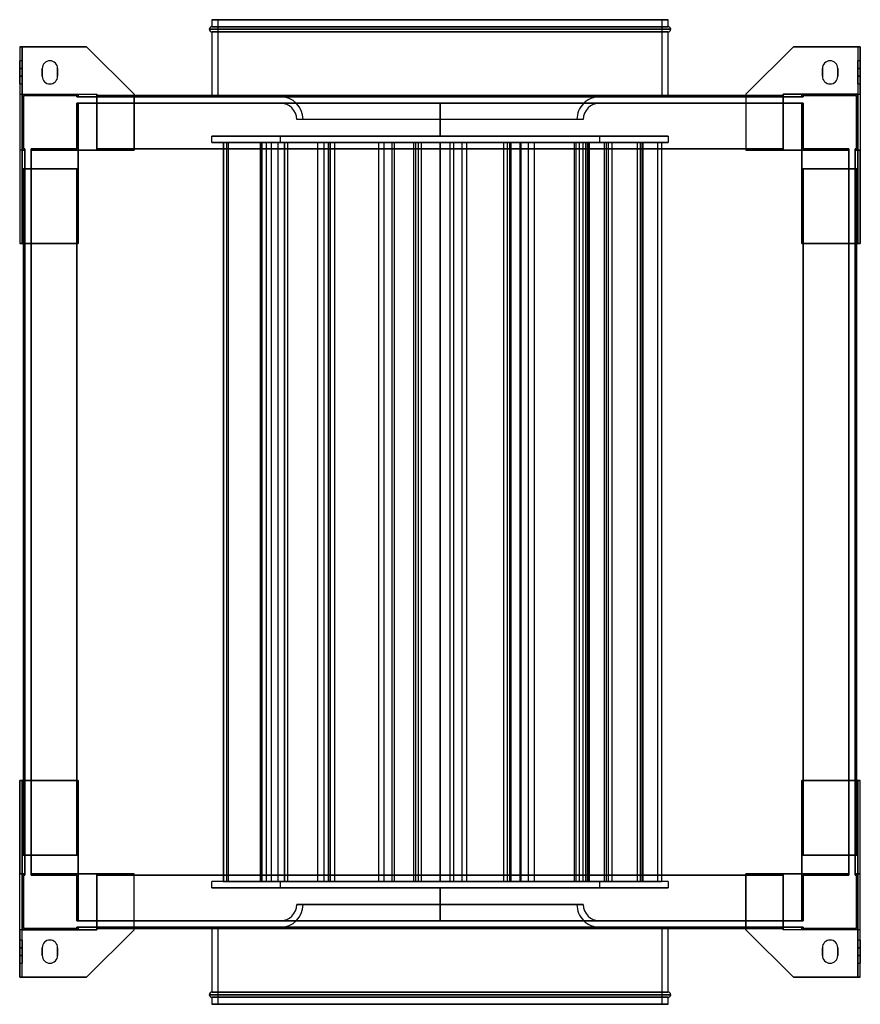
# Model space of a CAD drawing. Header units: millimetres. Extents: x -327 to 327, y -383 to 383.
import ezdxf

# ---------------------------------------------------------------- set-up
doc = ezdxf.new("R2010")
doc.units = ezdxf.units.MM
doc.layers.add('MAIN-1', color=7, linetype='Continuous')

msp = doc.modelspace()

# ---------------------------------------------------------------- linework, layer by layer
at = {"layer": 'MAIN-1'}
for p, q in [((177.5, 383), (-177.5, 383)), ((-177.5, 383), (177.5, 383)), ((-172.5, 383), (172.5, 383)), ((172.5, 383), (-172.5, 383)), ((-179.5, 375.5), (179.5, 375.5)), ((179.5, 375.5), (-179.5, 375.5)), ((-177.5, 383), (-177.5, 377.5)), ((177.5, 377.5), (-177.5, 377.5)), ((-177.5, 377.5), (177.5, 377.5)), ((-172.5, 323), (-172.5, 383)), ((172.5, 383), (172.5, 323)), ((177.5, 377.5), (177.5, 383)), ((177.5, 373.5), (-177.5, 373.5)), ((-177.5, 373.5), (177.5, 373.5)), ((-177.5, 373.5), (-177.5, 324)), ((177.5, 324), (177.5, 373.5)), ((-327, 362), (-275, 362)), ((-327, 362), (-327, 209)), ((-325, 362), (-327, 362)), ((-327, 362), (-327, 325)), ((-327, 362), (-327, 362)), ((-325, 362), (-325, 325)), ((-275, 362), (-325, 362)), ((-325, 325), (-325, 362)), ((-325, 362), (-325, 362)), ((-275, 362), (-238, 325)), ((-275, 362), (-275, 362)), ((-238, 325), (-275, 362)), ((238, 325), (275, 362)), ((275, 362), (238, 325)), ((325, 362), (275, 362)), ((275, 362), (275, 362)), ((275, 362), (327, 362)), ((325, 362), (325, 325)), ((325, 362), (325, 362)), ((325, 362), (325, 325)), ((327, 362), (325, 362)), ((327, 325), (327, 362)), ((327, 362), (327, 362)), ((327, 362), (327, 209)), ((-327, 351), (-327, 345)), ((-325, 351), (-327, 351)), ((-327, 345), (-327, 351)), ((-325, 345), (-327, 345)), ((-327, 345), (-325, 345)), ((-327, 339), (-327, 345)), ((-327, 345), (-327, 339)), ((-325, 345), (-325, 351)), ((-325, 351), (-325, 345)), ((-325, 339), (-325, 345)), ((-325, 345), (-325, 339)), ((-309.5, 345), (-309.5, 345)), ((-309.5, 345), (-309.5, 339)), ((-309.5, 339), (-309.5, 345)), ((-303.5, 351), (-303.5, 351)), ((-297.5, 339), (-297.5, 345)), ((-297.5, 345), (-297.5, 345)), ((-297.5, 345), (-297.5, 339)), ((297.5, 345), (297.5, 345)), ((297.5, 345), (297.5, 339)), ((297.5, 339), (297.5, 345)), ((303.5, 351), (303.5, 351)), ((309.5, 339), (309.5, 345)), ((309.5, 345), (309.5, 345)), ((309.5, 345), (309.5, 339)), ((325, 351), (325, 345)), ((327, 351), (325, 351)), ((325, 345), (325, 351)), ((327, 345), (325, 345)), ((325, 339), (325, 345)), ((325, 345), (325, 339)), ((325, 345), (327, 345)), ((327, 345), (327, 351)), ((327, 351), (327, 345)), ((327, 345), (327, 339)), ((327, 339), (327, 345)), ((-327, 339), (-327, 333)), ((-327, 339), (-325, 339)), ((-327, 333), (-327, 339)), ((-325, 339), (-327, 339)), ((-325, 333), (-325, 339)), ((-325, 339), (-325, 333)), ((-309.5, 339), (-309.5, 339)), ((-297.5, 339), (-297.5, 339)), ((297.5, 339), (297.5, 339)), ((309.5, 339), (309.5, 339)), ((325, 339), (325, 333)), ((325, 339), (327, 339)), ((325, 333), (325, 339)), ((327, 339), (325, 339)), ((327, 333), (327, 339)), ((327, 339), (327, 333)), ((-327, 333), (-325, 333)), ((-303.5, 333), (-303.5, 333)), ((303.5, 333), (303.5, 333)), ((325, 333), (327, 333)), ((-327, 325), (-325, 325)), ((-327, 325), (-327, 281.5)), ((-325, 325), (-267, 325)), ((-325, 325), (-325, 325)), ((-325, 281.5), (-325, 325)), ((-325, 325), (-325, 281.5)), ((-325, 325), (-281.5, 325)), ((-325, 281.5), (-325, 325)), ((-325, 325), (-325, 325)), ((-325, 325), (-325, 267)), ((-325, 325), (-267, 325)), ((-325, 325), (-281.5, 325)), ((-324, 282.5), (-324, 324)), ((-324, 324), (-282.5, 324)), ((-324, 324), (-324, 282.5)), ((-324, 324), (-324, 324)), ((-282.5, 324), (-324, 324)), ((-282.5, 324), (-282.5, 323)), ((-282.5, 323), (-282.5, 324)), ((-282.5, 324), (-282.5, 324)), ((-282.5, 323), (-281.5, 323)), ((-282.5, 323), (-282.5, 323)), ((-281.5, 323), (-282.5, 323)), ((-281.5, 325), (-281.5, 323)), ((-281.5, 323), (-281.5, 325)), ((-281.5, 325), (-281.5, 325)), ((-281.5, 325), (-267, 325)), ((-281.5, 325), (-281.5, 323)), ((-281.5, 325), (-267, 325)), ((-281.5, 323), (-281.5, 325)), ((-281.5, 325), (-281.5, 325)), ((-281.5, 323), (-267, 323)), ((-281.5, 323), (-281.5, 323)), ((-281.5, 323), (-281.5, 323)), ((-267, 323), (-281.5, 323)), ((-267, 325), (-267, 281.5)), ((-267, 325), (-267, 323)), ((-267, 281.5), (-267, 325)), ((-267, 325), (-267, 325)), ((-267, 325), (-267, 325)), ((-267, 323), (-267, 325)), ((-267, 324), (-267, 323)), ((-267, 324), (-267, 324)), ((-267, 282.5), (-267, 324)), ((-267, 324), (267, 324)), ((-267, 324), (-267, 282.5)), ((-267, 324), (-267, 324)), ((-267, 323), (-267, 324)), ((-267, 324), (267, 324)), ((267, 324), (-267, 324)), ((-238, 324), (-267, 324)), ((-267, 323), (267, 323)), ((-267, 323), (-267, 323)), ((-267, 323), (-267, 323)), ((267, 323), (-267, 323)), ((-238, 281.5), (-238, 325)), ((-238, 325), (-238, 325)), ((-238, 325), (-238, 281.5)), ((238, 324), (-238, 324)), ((-177.5, 324), (-177.5, 323)), ((-177.5, 323), (177.5, 323)), ((177.5, 323), (-177.5, 323)), ((-172.5, 323), (172.5, 323)), ((172.5, 323), (-172.5, 323)), ((0, 323.09), (-124.26, 323.09)), ((-124.26, 323.09), (0, 323.09)), ((-124.26, 323.09), (-124.26, 323)), ((-124.26, 323), (0, 323)), ((124.26, 323.09), (0, 323.09)), ((124.26, 323.09), (0, 323.09)), ((0, 323), (0, 323.09)), ((0, 323.09), (0, 323)), ((0, 323), (124.26, 323)), ((124.26, 323.09), (124.26, 323)), ((177.5, 323), (177.5, 324)), ((238, 325), (238, 281.5)), ((238, 325), (238, 325)), ((238, 325), (238, 281.5)), ((267, 324), (238, 324)), ((267, 325), (325, 325)), ((267, 281.5), (267, 325)), ((267, 325), (267, 325)), ((267, 325), (267, 323)), ((281.5, 325), (267, 325)), ((267, 323), (267, 325)), ((267, 325), (267, 325)), ((267, 325), (267, 281.5)), ((281.5, 325), (267, 325)), ((325, 325), (267, 325)), ((267, 323), (267, 324)), ((267, 324), (267, 324)), ((267, 324), (267, 282.5)), ((267, 324), (267, 323)), ((267, 282.5), (267, 324)), ((267, 324), (267, 324)), ((267, 323), (267, 323)), ((267, 323), (281.5, 323)), ((267, 323), (267, 323)), ((281.5, 323), (267, 323)), ((325, 325), (281.5, 325)), ((281.5, 325), (281.5, 325)), ((281.5, 325), (281.5, 323)), ((281.5, 323), (281.5, 325)), ((281.5, 325), (281.5, 325)), ((325, 325), (281.5, 325)), ((281.5, 325), (281.5, 323)), ((281.5, 323), (281.5, 325)), ((282.5, 323), (281.5, 323)), ((281.5, 323), (282.5, 323)), ((281.5, 323), (281.5, 323)), ((281.5, 323), (281.5, 323)), ((282.5, 323), (282.5, 324)), ((282.5, 324), (324, 324)), ((282.5, 324), (282.5, 323)), ((282.5, 324), (282.5, 324)), ((324, 324), (282.5, 324)), ((282.5, 323), (282.5, 323)), ((324, 324), (324, 282.5)), ((324, 324), (324, 324)), ((324, 282.5), (324, 324)), ((325, 325), (325, 281.5)), ((325, 325), (325, 325)), ((325, 281.5), (325, 325)), ((325, 325), (327, 325)), ((325, 325), (325, 281.5)), ((325, 267), (325, 325)), ((325, 325), (325, 325)), ((327, 325), (327, 281.5)), ((-282.5, 318), (-281.5, 318)), ((-282.5, 318), (-282.5, 318)), ((-281.5, 318), (-282.5, 318)), ((-282.5, 318), (-282.5, 282.5)), ((-282.5, 282.5), (-282.5, 318)), ((-281.5, 318), (-267, 318)), ((-281.5, 318), (-281.5, 318)), ((-281.5, 318), (-281.5, 318)), ((-267, 318), (-281.5, 318)), ((-281.5, 318), (-281.5, 281.5)), ((-281.5, 281.5), (-281.5, 318)), ((-281.5, 281.5), (-281.5, 318)), ((-281.5, 318), (-281.5, 281.5)), ((-267, 318), (267, 318)), ((-267, 318), (-267, 318)), ((-267, 318), (-267, 318)), ((267, 318), (-267, 318)), ((-267, 318), (-267, 281.5)), ((-267, 281.5), (-267, 318)), ((-267, 318), (-267, 282.5)), ((-267, 282.5), (-267, 318)), ((172.5, 318), (-172.5, 318)), ((172.5, 318), (-172.5, 318)), ((-172.5, 318), (172.5, 318)), ((124.24, 318.09), (-124.24, 318.09)), ((-124.24, 318), (-124.24, 318.09)), ((-124.24, 318.09), (124.24, 318.09)), ((124.24, 318), (-124.24, 318)), ((-124.24, 318), (124.24, 318)), ((0, 318), (0, 318)), ((0, 292.5), (0, 318)), ((0, 318), (0, 292.5)), ((0, 318), (0, 318)), ((124.24, 318.09), (124.24, 318)), ((267, 318), (281.5, 318)), ((267, 318), (267, 318)), ((267, 318), (267, 318)), ((281.5, 318), (267, 318)), ((267, 318), (267, 282.5)), ((267, 282.5), (267, 318)), ((267, 281.5), (267, 318)), ((267, 318), (267, 281.5)), ((282.5, 318), (281.5, 318)), ((281.5, 318), (282.5, 318)), ((281.5, 318), (281.5, 318)), ((281.5, 318), (281.5, 318)), ((281.5, 318), (281.5, 281.5)), ((281.5, 281.5), (281.5, 318)), ((281.5, 281.5), (281.5, 318)), ((281.5, 318), (281.5, 281.5)), ((282.5, 318), (282.5, 318)), ((282.5, 282.5), (282.5, 318)), ((282.5, 318), (282.5, 282.5)), ((111.51, 305.34), (-111.51, 305.34)), ((111.51, 305.34), (-111.51, 305.34)), ((106.51, 305.34), (-106.51, 305.34)), ((106.51, 305.34), (-106.51, 305.34)), ((-177.5, 292.5), (177.5, 292.5)), ((-177.5, 287.5), (-177.5, 292.5)), ((177.5, 292.5), (-177.5, 292.5)), ((124.25, 292.5), (-124.25, 292.5)), ((-124.25, 292.5), (-124.25, 287.5)), ((-124.25, 292.5), (124.25, 292.5)), ((0, 292.5), (0, 292.5)), ((0, 292.5), (0, 292.5)), ((124.25, 287.5), (124.25, 292.5)), ((177.5, 292.5), (177.5, 287.5)), ((177.5, 287.5), (-177.5, 287.5)), ((-177.5, 287.5), (177.5, 287.5)), ((-168.75, 287.5), (-168.75, -287.5)), ((-135.24, 287.5), (-168.75, 287.5)), ((-168.75, 287.5), (-164.86, 287.5)), ((-168.35, 287.5), (-168.35, -287.5)), ((-120.9, 287.5), (-168.35, 287.5)), ((-168.35, 287.5), (-166.08, 287.5)), ((-166.08, 287.5), (-166.08, -287.5)), ((-166.08, 287.5), (-118.63, 287.5)), ((-164.86, 287.5), (-164.86, -287.5)), ((-164.86, 287.5), (-131.35, 287.5)), ((-139.97, 287.5), (-139.97, -287.5)), ((-126.19, 287.5), (-139.97, 287.5)), ((-139.97, 287.5), (-135.14, 287.5)), ((-138.84, 287.5), (-138.84, -287.5)), ((-85.66, 287.5), (-138.84, 287.5)), ((-138.84, 287.5), (-138.58, 287.5)), ((-138.58, 287.5), (-138.58, -287.5)), ((-138.58, 287.5), (-85.4, 287.5)), ((-135.24, 287.5), (-135.24, -287.5)), ((-131.35, 287.5), (-135.24, 287.5)), ((-135.14, 287.5), (-135.14, -287.5)), ((-135.14, 287.5), (-121.36, 287.5)), ((-131.35, 287.5), (-131.35, -287.5)), ((-126.19, 287.5), (-126.19, -287.5)), ((-121.36, 287.5), (-126.19, 287.5)), ((-124.25, 287.5), (124.25, 287.5)), ((124.25, 287.5), (-124.25, 287.5)), ((-121.36, 287.5), (-121.36, -287.5)), ((-120.9, 287.5), (-120.9, -287.5)), ((-118.63, 287.5), (-120.9, 287.5)), ((-118.63, 287.5), (-118.63, -287.5)), ((-95.32, 287.5), (-95.32, -287.5)), ((-90.38, 287.5), (-95.32, 287.5)), ((-95.32, 287.5), (-86.99, 287.5)), ((-90.38, 287.5), (-90.38, -287.5)), ((-82.05, 287.5), (-90.38, 287.5)), ((-87.12, 287.5), (-87.12, -287.5)), ((-87.12, 287.5), (-37.41, 287.5)), ((-85.33, 287.5), (-87.12, 287.5)), ((-86.99, 287.5), (-86.99, -287.5)), ((-86.99, 287.5), (-82.05, 287.5)), ((-85.66, 287.5), (-85.66, -287.5)), ((-85.4, 287.5), (-85.66, 287.5)), ((-85.4, 287.5), (-85.4, -287.5)), ((-85.33, 287.5), (-85.33, -287.5)), ((-35.61, 287.5), (-85.33, 287.5)), ((-82.05, 287.5), (-82.05, -287.5)), ((-47.97, 287.5), (-47.97, -287.5)), ((-43.77, 287.5), (-47.97, 287.5)), ((-47.97, 287.5), (-18.96, 287.5)), ((-43.77, 287.5), (-43.77, -287.5)), ((-14.77, 287.5), (-43.77, 287.5)), ((-37.41, 287.5), (-37.41, -287.5)), ((-37.41, 287.5), (-35.61, 287.5)), ((-35.61, 287.5), (-35.61, -287.5)), ((-20.59, 287.5), (-20.59, -287.5)), ((-20.59, 287.5), (17.06, 287.5)), ((-17.06, 287.5), (-20.59, 287.5)), ((-18.96, 287.5), (-18.96, -287.5)), ((-18.96, 287.5), (-14.77, 287.5)), ((-17.06, 287.5), (-17.06, -287.5)), ((20.59, 287.5), (-17.06, 287.5)), ((-14.77, 287.5), (-14.77, -287.5)), ((0, 287.5), (0, 287.5)), ((0, -287.5), (0, 287.5)), ((0, 287.5), (0, -287.5)), ((0, 287.5), (0, 287.5)), ((7.68, 287.5), (7.68, -287.5)), ((10.4, 287.5), (7.68, 287.5)), ((7.68, 287.5), (52.34, 287.5)), ((10.4, 287.5), (10.4, -287.5)), ((55.06, 287.5), (10.4, 287.5)), ((17.06, 287.5), (17.06, -287.5)), ((17.06, 287.5), (20.59, 287.5)), ((20.59, 287.5), (20.59, -287.5)), ((49.49, 287.5), (49.49, -287.5)), ((49.49, 287.5), (68.57, 287.5)), ((54.16, 287.5), (49.49, 287.5)), ((52.34, 287.5), (52.34, -287.5)), ((52.34, 287.5), (55.06, 287.5)), ((54.16, 287.5), (54.16, -287.5)), ((73.24, 287.5), (54.16, 287.5)), ((55.06, 287.5), (55.06, -287.5)), ((61.99, 287.5), (61.99, -287.5)), ((62.78, 287.5), (61.99, 287.5)), ((61.99, 287.5), (114.59, 287.5)), ((62.78, 287.5), (62.78, -287.5)), ((115.37, 287.5), (62.78, 287.5)), ((68.57, 287.5), (68.57, -287.5)), ((68.57, 287.5), (73.24, 287.5)), ((73.24, 287.5), (73.24, -287.5)), ((104.3, 287.5), (104.3, -287.5)), ((155.73, 287.5), (104.3, 287.5)), ((104.3, 287.5), (105.59, 287.5)), ((105.59, 287.5), (105.59, -287.5)), ((105.59, 287.5), (157.03, 287.5)), ((108.23, 287.5), (108.23, -287.5)), ((111.02, 287.5), (108.23, 287.5)), ((108.23, 287.5), (113.23, 287.5)), ((111.02, 287.5), (111.02, -287.5)), ((116.01, 287.5), (111.02, 287.5)), ((113.23, 287.5), (113.23, -287.5)), ((113.23, 287.5), (116.01, 287.5)), ((114.59, 287.5), (114.59, -287.5)), ((114.59, 287.5), (115.37, 287.5)), ((115.37, 287.5), (115.37, -287.5)), ((116.01, 287.5), (116.01, -287.5)), ((127.78, 287.5), (127.78, -287.5)), ((169.17, 287.5), (127.78, 287.5)), ((127.78, 287.5), (130.93, 287.5)), ((129.18, 287.5), (129.18, -287.5)), ((153.35, 287.5), (129.18, 287.5)), ((129.18, 287.5), (133.63, 287.5)), ((130.93, 287.5), (130.93, -287.5)), ((130.93, 287.5), (172.31, 287.5)), ((133.63, 287.5), (133.63, -287.5)), ((133.63, 287.5), (157.81, 287.5)), ((153.35, 287.5), (153.35, -287.5)), ((157.81, 287.5), (153.35, 287.5)), ((155.73, 287.5), (155.73, -287.5)), ((157.03, 287.5), (155.73, 287.5)), ((157.03, 287.5), (157.03, -287.5)), ((157.81, 287.5), (157.81, -287.5)), ((169.17, 287.5), (169.17, -287.5)), ((172.31, 287.5), (169.17, 287.5)), ((172.31, 287.5), (172.31, -287.5)), ((-327, 281.5), (-327, 281.5)), ((-327, 281.5), (-327, 209)), ((-325, 281.5), (-327, 281.5)), ((-323, 281.5), (-327, 281.5)), ((-325, 281.5), (-325, 281.5)), ((-325, 281.5), (-323, 281.5)), ((-323, 281.5), (-325, 281.5)), ((-325, 267), (-325, 281.5)), ((-325, 281.5), (-325, 281.5)), ((-325, 281.5), (-323, 281.5)), ((-323, 282.5), (-324, 282.5)), ((-324, 282.5), (-324, 282.5)), ((-324, 282.5), (-323, 282.5)), ((-323, 282.5), (-323, 281.5)), ((-323, 282.5), (-323, 282.5)), ((-323, 281.5), (-323, 282.5)), ((-323, 267), (-323, 281.5)), ((-323, 281.5), (-323, 281.5)), ((-323, 281.5), (-323, 281.5)), ((-323, 281.5), (-323, 267)), ((-282.5, 282.5), (-318, 282.5)), ((-318, 281.5), (-318, 282.5)), ((-318, 282.5), (-318, 281.5)), ((-318, 282.5), (-282.5, 282.5)), ((-318, 282.5), (-318, 282.5)), ((-318, 281.5), (-281.5, 281.5)), ((-318, 281.5), (-281.5, 281.5)), ((-318, 267), (-318, 281.5)), ((-318, 281.5), (-318, 281.5)), ((-318, 281.5), (-318, 281.5)), ((-318, 281.5), (-318, 267)), ((-281.5, 281.5), (-318, 281.5)), ((-281.5, 281.5), (-318, 281.5)), ((-282.5, 282.5), (-282.5, 282.5)), ((-281.5, 209), (-281.5, 281.5)), ((-281.5, 281.5), (-238, 281.5)), ((-281.5, 281.5), (-267, 281.5)), ((-281.5, 281.5), (-281.5, 281.5)), ((-281.5, 267), (-281.5, 281.5)), ((-281.5, 281.5), (-281.5, 281.5)), ((-281.5, 281.5), (-281.5, 281.5)), ((-281.5, 281.5), (-267, 281.5)), ((-281.5, 281.5), (-267, 281.5)), ((-281.5, 281.5), (-281.5, 267)), ((-267, 281.5), (-281.5, 281.5)), ((-281.5, 281.5), (-281.5, 281.5)), ((-281.5, 267), (-281.5, 281.5)), ((-281.5, 281.5), (-281.5, 267)), ((-267, 281.5), (-281.5, 281.5)), ((-281.5, 281.5), (-267, 281.5)), ((-281.5, 267), (-281.5, 281.5)), ((-281.5, 281.5), (-281.5, 281.5)), ((-281.5, 281.5), (-281.5, 267)), ((-281.5, 281.5), (-281.5, 281.5)), ((-281.5, 281.5), (-267, 281.5)), ((-281.5, 267), (-281.5, 281.5)), ((-267, 281.5), (-267, 282.5)), ((-267, 282.5), (-267, 282.5)), ((-267, 282.5), (-267, 282.5)), ((-267, 282.5), (-267, 281.5)), ((-267, 282.5), (-267, 282.5)), ((-267, 282.5), (-267, 281.5)), ((267, 282.5), (-267, 282.5)), ((267, 282.5), (-267, 282.5)), ((-267, 282.5), (267, 282.5)), ((-267, 281.5), (-267, 282.5)), ((267, 282.5), (-267, 282.5)), ((-267, 282.5), (-267, 282.5)), ((-267, 282.5), (-238, 282.5)), ((267, 282.5), (-267, 282.5)), ((-267, 282.5), (267, 282.5)), ((-267, 282.5), (267, 282.5)), ((-238, 281.5), (-267, 281.5)), ((-267, 281.5), (-267, 281.5)), ((-267, 281.5), (-267, 281.5)), ((-267, 281.5), (-267, 281.5)), ((-267, 281.5), (-267, 281.5)), ((-238, 282.5), (238, 282.5)), ((-238, 281.5), (-238, 281.5)), ((238, 282.5), (267, 282.5)), ((267, 281.5), (238, 281.5)), ((238, 281.5), (238, 281.5)), ((238, 281.5), (281.5, 281.5)), ((267, 282.5), (267, 282.5)), ((267, 282.5), (267, 281.5)), ((267, 282.5), (267, 282.5)), ((267, 282.5), (267, 281.5)), ((267, 281.5), (267, 282.5)), ((267, 282.5), (267, 282.5)), ((267, 281.5), (267, 282.5)), ((267, 282.5), (267, 282.5)), ((267, 281.5), (281.5, 281.5)), ((267, 281.5), (267, 281.5)), ((267, 281.5), (267, 281.5)), ((267, 281.5), (267, 281.5)), ((267, 281.5), (267, 281.5)), ((281.5, 281.5), (267, 281.5)), ((281.5, 281.5), (267, 281.5)), ((281.5, 281.5), (267, 281.5)), ((281.5, 281.5), (267, 281.5)), ((267, 281.5), (281.5, 281.5)), ((281.5, 281.5), (267, 281.5)), ((281.5, 281.5), (281.5, 209)), ((281.5, 281.5), (281.5, 267)), ((281.5, 281.5), (281.5, 281.5)), ((281.5, 281.5), (281.5, 281.5)), ((281.5, 281.5), (281.5, 281.5)), ((318, 281.5), (281.5, 281.5)), ((318, 281.5), (281.5, 281.5)), ((281.5, 267), (281.5, 281.5)), ((281.5, 281.5), (281.5, 281.5)), ((281.5, 281.5), (281.5, 267)), ((281.5, 267), (281.5, 281.5)), ((281.5, 281.5), (281.5, 267)), ((281.5, 281.5), (281.5, 281.5)), ((281.5, 267), (281.5, 281.5)), ((281.5, 281.5), (281.5, 281.5)), ((281.5, 281.5), (281.5, 267)), ((281.5, 281.5), (318, 281.5)), ((281.5, 281.5), (318, 281.5)), ((318, 282.5), (282.5, 282.5)), ((282.5, 282.5), (318, 282.5)), ((282.5, 282.5), (282.5, 282.5)), ((318, 282.5), (318, 281.5)), ((318, 281.5), (318, 282.5)), ((318, 282.5), (318, 282.5)), ((318, 281.5), (318, 281.5)), ((318, 281.5), (318, 267)), ((318, 267), (318, 281.5)), ((318, 281.5), (318, 281.5)), ((324, 282.5), (323, 282.5)), ((323, 281.5), (323, 282.5)), ((323, 282.5), (324, 282.5)), ((323, 282.5), (323, 282.5)), ((323, 282.5), (323, 281.5)), ((323, 281.5), (323, 267)), ((323, 281.5), (327, 281.5)), ((325, 281.5), (323, 281.5)), ((323, 281.5), (323, 281.5)), ((323, 267), (323, 281.5)), ((323, 281.5), (323, 281.5)), ((323, 281.5), (325, 281.5)), ((325, 281.5), (323, 281.5)), ((324, 282.5), (324, 282.5)), ((325, 281.5), (325, 281.5)), ((327, 281.5), (325, 281.5)), ((325, 281.5), (325, 281.5)), ((325, 281.5), (325, 267)), ((327, 209), (327, 281.5)), ((327, 281.5), (327, 281.5)), ((-325, 267), (-325, 209)), ((-281.5, 267), (-325, 267)), ((-325, 209), (-325, 267)), ((-325, 267), (-325, 267)), ((-325, 267), (-323, 267)), ((-325, 267), (-323, 267)), ((-325, 267), (-325, 267)), ((-325, 267), (-281.5, 267)), ((-323, 267), (-324, 267)), ((-324, 267), (-324, 267)), ((-324, 267), (-282.5, 267)), ((-324, 267), (-324, -267)), ((-282.5, 267), (-324, 267)), ((-324, -267), (-324, 267)), ((-324, 267), (-324, 267)), ((-324, 267), (-323, 267)), ((-324, 267), (-324, -267)), ((-324, 209), (-324, 267)), ((-323, 267), (-323, 267)), ((-323, 267), (-323, -267)), ((-323, 267), (-323, 267)), ((-323, -267), (-323, 267)), ((-282.5, 267), (-318, 267)), ((-318, 267), (-318, 267)), ((-318, 267), (-281.5, 267)), ((-318, 267), (-281.5, 267)), ((-318, 267), (-318, 267)), ((-318, 267), (-282.5, 267)), ((-318, -267), (-318, 267)), ((-318, 267), (-318, -267)), ((-282.5, 267), (-282.5, 267)), ((-282.5, 267), (-281.5, 267)), ((-282.5, -267), (-282.5, 267)), ((-282.5, 267), (-282.5, -267)), ((-281.5, 267), (-282.5, 267)), ((-282.5, 267), (-282.5, 267)), ((-282.5, -267), (-282.5, 267)), ((-282.5, 267), (-282.5, -267)), ((-281.5, 267), (-282.5, 267)), ((-282.5, 267), (-281.5, 267)), ((-282.5, -267), (-282.5, 267)), ((-282.5, 267), (-282.5, 267)), ((-282.5, 267), (-282.5, -267)), ((-282.5, 267), (-282.5, 267)), ((-282.5, -267), (-282.5, 267)), ((-282.5, 267), (-282.5, 209)), ((-281.5, 267), (-281.5, 209)), ((-281.5, 267), (-281.5, 267)), ((-281.5, 267), (-281.5, 267)), ((-281.5, 267), (-281.5, 267)), ((-281.5, 267), (-281.5, 267)), ((281.5, 209), (281.5, 267)), ((325, 267), (281.5, 267)), ((281.5, 267), (281.5, 267)), ((281.5, 267), (282.5, 267)), ((282.5, 267), (281.5, 267)), ((281.5, 267), (281.5, 267)), ((318, 267), (281.5, 267)), ((282.5, 267), (281.5, 267)), ((281.5, 267), (282.5, 267)), ((281.5, 267), (281.5, 267)), ((318, 267), (281.5, 267)), ((281.5, 267), (281.5, 267)), ((325, 267), (281.5, 267)), ((282.5, 267), (282.5, -267)), ((282.5, -267), (282.5, 267)), ((282.5, 267), (282.5, 267)), ((318, 267), (282.5, 267)), ((282.5, 267), (282.5, 267)), ((282.5, 267), (324, 267)), ((282.5, 267), (282.5, -267)), ((282.5, 209), (282.5, 267)), ((282.5, -267), (282.5, 267)), ((282.5, 267), (282.5, -267)), ((282.5, 267), (282.5, 267)), ((282.5, -267), (282.5, 267)), ((282.5, 267), (282.5, 267)), ((282.5, 267), (282.5, -267)), ((282.5, 267), (318, 267)), ((324, 267), (282.5, 267)), ((318, 267), (318, 267)), ((318, 267), (318, 267)), ((318, 267), (318, -267)), ((318, -267), (318, 267)), ((325, 267), (323, 267)), ((324, 267), (323, 267)), ((323, 267), (323, 267)), ((325, 267), (323, 267)), ((323, 267), (323, 267)), ((323, 267), (324, 267)), ((323, -267), (323, 267)), ((323, 267), (323, -267)), ((324, 267), (324, 267)), ((324, 267), (324, 267)), ((324, -267), (324, 267)), ((324, 267), (324, -267)), ((324, -267), (324, 267)), ((324, 267), (324, 209)), ((325, 267), (325, 209)), ((325, 267), (325, 209)), ((325, 267), (325, 267)), ((325, 267), (325, 267)), ((-281.5, 209), (-327, 209)), ((-327, 209), (-327, 209)), ((-327, 209), (-325, 209)), ((-325, 209), (-281.5, 209)), ((-325, 209), (-325, 209)), ((-324, -209), (-324, 209)), ((-282.5, 209), (-282.5, -209)), ((-281.5, 209), (-281.5, 209)), ((281.5, 209), (325, 209)), ((327, 209), (281.5, 209)), ((281.5, 209), (281.5, 209)), ((282.5, -209), (282.5, 209)), ((324, 209), (324, -209)), ((325, 209), (327, 209)), ((325, 209), (325, 209)), ((327, 209), (327, 209)), ((-327, -209), (-281.5, -209)), ((-325, -209), (-327, -209)), ((-327, -209), (-327, -209)), ((-327, -362), (-327, -209)), ((-327, -209), (-327, -281.5)), ((-325, -267), (-325, -209)), ((-281.5, -209), (-325, -209)), ((-325, -267), (-325, -209)), ((-325, -209), (-325, -209)), ((-324, -267), (-324, -209)), ((-282.5, -209), (-282.5, -267)), ((-281.5, -209), (-281.5, -267)), ((-281.5, -209), (-281.5, -209)), ((-281.5, -281.5), (-281.5, -209)), ((281.5, -209), (327, -209)), ((281.5, -209), (281.5, -281.5)), ((281.5, -267), (281.5, -209)), ((325, -209), (281.5, -209)), ((281.5, -209), (281.5, -209)), ((282.5, -267), (282.5, -209)), ((324, -209), (324, -267)), ((325, -267), (325, -209)), ((327, -209), (325, -209)), ((325, -209), (325, -209)), ((325, -209), (325, -267)), ((327, -362), (327, -209)), ((327, -281.5), (327, -209)), ((327, -209), (327, -209)), ((-325, -267), (-281.5, -267)), ((-325, -267), (-325, -267)), ((-325, -267), (-323, -267)), ((-325, -281.5), (-325, -267)), ((-325, -267), (-281.5, -267)), ((-325, -267), (-325, -267)), ((-325, -267), (-325, -325)), ((-325, -267), (-323, -267)), ((-324, -267), (-282.5, -267)), ((-324, -267), (-324, -267)), ((-323, -267), (-324, -267)), ((-324, -267), (-324, -267)), ((-282.5, -267), (-324, -267)), ((-324, -267), (-323, -267)), ((-323, -281.5), (-323, -267)), ((-323, -267), (-323, -267)), ((-323, -267), (-323, -267)), ((-323, -267), (-323, -281.5)), ((-318, -267), (-281.5, -267)), ((-318, -267), (-318, -267)), ((-318, -267), (-282.5, -267)), ((-282.5, -267), (-318, -267)), ((-318, -267), (-318, -267)), ((-318, -267), (-281.5, -267)), ((-318, -281.5), (-318, -267)), ((-318, -267), (-318, -281.5)), ((-281.5, -267), (-282.5, -267)), ((-282.5, -267), (-281.5, -267)), ((-282.5, -267), (-282.5, -267)), ((-282.5, -267), (-281.5, -267)), ((-281.5, -267), (-282.5, -267)), ((-282.5, -267), (-282.5, -267)), ((-282.5, -267), (-282.5, -267)), ((-282.5, -267), (-282.5, -267)), ((-281.5, -281.5), (-281.5, -267)), ((-281.5, -267), (-281.5, -267)), ((-281.5, -267), (-281.5, -281.5)), ((-281.5, -267), (-281.5, -267)), ((-281.5, -281.5), (-281.5, -267)), ((-281.5, -267), (-281.5, -281.5)), ((-281.5, -281.5), (-281.5, -267)), ((-281.5, -267), (-281.5, -267)), ((-281.5, -267), (-281.5, -281.5)), ((-281.5, -267), (-281.5, -267)), ((-281.5, -281.5), (-281.5, -267)), ((281.5, -267), (325, -267)), ((281.5, -267), (281.5, -281.5)), ((281.5, -267), (281.5, -267)), ((282.5, -267), (281.5, -267)), ((281.5, -281.5), (281.5, -267)), ((281.5, -267), (282.5, -267)), ((281.5, -267), (281.5, -267)), ((318, -267), (281.5, -267)), ((281.5, -267), (281.5, -281.5)), ((281.5, -267), (282.5, -267)), ((281.5, -281.5), (281.5, -267)), ((281.5, -267), (281.5, -281.5)), ((282.5, -267), (281.5, -267)), ((281.5, -267), (281.5, -267)), ((281.5, -281.5), (281.5, -267)), ((281.5, -267), (281.5, -267)), ((281.5, -267), (281.5, -281.5)), ((318, -267), (281.5, -267)), ((325, -267), (281.5, -267)), ((324, -267), (282.5, -267)), ((282.5, -267), (282.5, -267)), ((282.5, -267), (282.5, -267)), ((282.5, -267), (318, -267)), ((282.5, -267), (282.5, -267)), ((318, -267), (282.5, -267)), ((282.5, -267), (282.5, -267)), ((282.5, -267), (324, -267)), ((318, -267), (318, -267)), ((318, -267), (318, -267)), ((318, -267), (318, -281.5)), ((318, -281.5), (318, -267)), ((325, -267), (323, -267)), ((323, -267), (323, -267)), ((323, -267), (324, -267)), ((323, -267), (323, -281.5)), ((324, -267), (323, -267)), ((323, -267), (323, -267)), ((325, -267), (323, -267)), ((323, -281.5), (323, -267)), ((324, -267), (324, -267)), ((324, -267), (324, -267)), ((325, -267), (325, -267)), ((325, -267), (325, -267)), ((325, -267), (325, -281.5)), ((325, -325), (325, -267)), ((-327, -325), (-327, -281.5)), ((-327, -281.5), (-327, -281.5)), ((-327, -281.5), (-325, -281.5)), ((-323, -281.5), (-327, -281.5)), ((-325, -325), (-325, -281.5)), ((-325, -281.5), (-325, -325)), ((-325, -281.5), (-325, -281.5)), ((-325, -281.5), (-323, -281.5)), ((-325, -281.5), (-323, -281.5)), ((-325, -325), (-325, -281.5)), ((-323, -281.5), (-325, -281.5)), ((-325, -281.5), (-325, -281.5)), ((-323, -282.5), (-324, -282.5)), ((-324, -282.5), (-324, -324)), ((-324, -282.5), (-324, -282.5)), ((-324, -324), (-324, -282.5)), ((-324, -282.5), (-323, -282.5)), ((-323, -282.5), (-323, -281.5)), ((-323, -281.5), (-323, -282.5)), ((-323, -281.5), (-323, -281.5)), ((-323, -281.5), (-323, -281.5)), ((-323, -282.5), (-323, -282.5)), ((-318, -281.5), (-318, -282.5)), ((-318, -281.5), (-281.5, -281.5)), ((-318, -281.5), (-281.5, -281.5)), ((-318, -282.5), (-318, -281.5)), ((-318, -281.5), (-318, -281.5)), ((-318, -281.5), (-318, -281.5)), ((-281.5, -281.5), (-318, -281.5)), ((-281.5, -281.5), (-318, -281.5)), ((-282.5, -282.5), (-318, -282.5)), ((-318, -282.5), (-282.5, -282.5)), ((-318, -282.5), (-318, -282.5)), ((-282.5, -318), (-282.5, -282.5)), ((-282.5, -282.5), (-282.5, -318)), ((-282.5, -282.5), (-282.5, -282.5)), ((-238, -281.5), (-281.5, -281.5)), ((-281.5, -281.5), (-281.5, -281.5)), ((-267, -281.5), (-281.5, -281.5)), ((-281.5, -318), (-281.5, -281.5)), ((-281.5, -281.5), (-281.5, -318)), ((-281.5, -281.5), (-281.5, -318)), ((-281.5, -281.5), (-281.5, -281.5)), ((-281.5, -318), (-281.5, -281.5)), ((-281.5, -281.5), (-281.5, -281.5)), ((-281.5, -281.5), (-267, -281.5)), ((-281.5, -281.5), (-267, -281.5)), ((-281.5, -281.5), (-267, -281.5)), ((-281.5, -281.5), (-281.5, -281.5)), ((-281.5, -281.5), (-267, -281.5)), ((-267, -281.5), (-281.5, -281.5)), ((-281.5, -281.5), (-281.5, -281.5)), ((-281.5, -281.5), (-281.5, -281.5)), ((-281.5, -281.5), (-267, -281.5)), ((-267, -281.5), (-267, -325)), ((-267, -281.5), (-238, -281.5)), ((-267, -281.5), (-267, -281.5)), ((-267, -282.5), (-267, -281.5)), ((-267, -318), (-267, -281.5)), ((-267, -281.5), (-267, -318)), ((-267, -281.5), (-267, -281.5)), ((-267, -281.5), (-267, -282.5)), ((-267, -282.5), (-267, -281.5)), ((-267, -281.5), (-267, -281.5)), ((-267, -281.5), (-267, -282.5)), ((-267, -325), (-267, -281.5)), ((-267, -281.5), (-267, -281.5)), ((-267, -282.5), (-267, -324)), ((-267, -282.5), (-267, -282.5)), ((-267, -318), (-267, -282.5)), ((-267, -282.5), (-267, -282.5)), ((-267, -282.5), (-267, -318)), ((-267, -282.5), (-267, -282.5)), ((267, -282.5), (-267, -282.5)), ((267, -282.5), (-267, -282.5)), ((267, -282.5), (-267, -282.5)), ((-267, -282.5), (267, -282.5)), ((-267, -282.5), (267, -282.5)), ((267, -282.5), (-267, -282.5)), ((-267, -282.5), (-267, -282.5)), ((-267, -324), (-267, -282.5)), ((-267, -282.5), (267, -282.5)), ((-267, -282.5), (-238, -282.5)), ((-238, -325), (-238, -281.5)), ((-238, -325), (-238, -281.5)), ((-238, -281.5), (-238, -281.5)), ((-238, -282.5), (238, -282.5)), ((238, -281.5), (267, -281.5)), ((238, -281.5), (238, -325)), ((238, -325), (238, -281.5)), ((238, -281.5), (238, -281.5)), ((281.5, -281.5), (238, -281.5)), ((238, -282.5), (267, -282.5)), ((267, -325), (267, -281.5)), ((267, -281.5), (267, -318)), ((267, -282.5), (267, -281.5)), ((267, -281.5), (267, -281.5)), ((267, -281.5), (267, -281.5)), ((267, -281.5), (267, -282.5)), ((267, -318), (267, -281.5)), ((267, -281.5), (267, -281.5)), ((267, -281.5), (267, -282.5)), ((281.5, -281.5), (267, -281.5)), ((281.5, -281.5), (267, -281.5)), ((281.5, -281.5), (267, -281.5)), ((267, -281.5), (281.5, -281.5)), ((267, -281.5), (281.5, -281.5)), ((267, -282.5), (267, -281.5)), ((281.5, -281.5), (267, -281.5)), ((267, -281.5), (267, -281.5)), ((267, -281.5), (267, -325)), ((281.5, -281.5), (267, -281.5)), ((267, -318), (267, -282.5)), ((267, -282.5), (267, -318)), ((267, -282.5), (267, -282.5)), ((267, -282.5), (267, -282.5)), ((267, -282.5), (267, -324)), ((267, -282.5), (267, -282.5)), ((267, -282.5), (267, -282.5)), ((267, -324), (267, -282.5)), ((281.5, -281.5), (281.5, -281.5)), ((281.5, -318), (281.5, -281.5)), ((281.5, -281.5), (281.5, -318)), ((281.5, -281.5), (281.5, -318)), ((281.5, -281.5), (281.5, -281.5)), ((281.5, -318), (281.5, -281.5)), ((281.5, -281.5), (281.5, -281.5)), ((318, -281.5), (281.5, -281.5)), ((318, -281.5), (281.5, -281.5)), ((281.5, -281.5), (281.5, -281.5)), ((281.5, -281.5), (281.5, -281.5)), ((281.5, -281.5), (281.5, -281.5)), ((281.5, -281.5), (318, -281.5)), ((281.5, -281.5), (318, -281.5)), ((282.5, -282.5), (282.5, -318)), ((318, -282.5), (282.5, -282.5)), ((282.5, -318), (282.5, -282.5)), ((282.5, -282.5), (318, -282.5)), ((282.5, -282.5), (282.5, -282.5)), ((318, -282.5), (318, -281.5)), ((318, -281.5), (318, -282.5)), ((318, -281.5), (318, -281.5)), ((318, -281.5), (318, -281.5)), ((318, -282.5), (318, -282.5)), ((327, -281.5), (323, -281.5)), ((323, -281.5), (323, -281.5)), ((325, -281.5), (323, -281.5)), ((323, -281.5), (323, -282.5)), ((323, -282.5), (323, -281.5)), ((323, -281.5), (323, -281.5)), ((325, -281.5), (323, -281.5)), ((323, -281.5), (325, -281.5)), ((324, -282.5), (323, -282.5)), ((323, -282.5), (323, -282.5)), ((323, -282.5), (324, -282.5)), ((324, -324), (324, -282.5)), ((324, -282.5), (324, -282.5)), ((324, -282.5), (324, -324)), ((325, -281.5), (325, -325)), ((325, -281.5), (325, -281.5)), ((325, -325), (325, -281.5)), ((325, -281.5), (327, -281.5)), ((325, -281.5), (325, -325)), ((325, -281.5), (325, -281.5)), ((327, -325), (327, -281.5)), ((327, -281.5), (327, -281.5)), ((177.5, -287.5), (-177.5, -287.5)), ((-177.5, -292.5), (-177.5, -287.5)), ((177.5, -287.5), (-177.5, -287.5)), ((-168.75, -287.5), (-164.86, -287.5)), ((-135.24, -287.5), (-168.75, -287.5)), ((-168.35, -287.5), (-166.08, -287.5)), ((-120.9, -287.5), (-168.35, -287.5)), ((-166.08, -287.5), (-118.63, -287.5)), ((-164.86, -287.5), (-131.35, -287.5)), ((-139.97, -287.5), (-135.14, -287.5)), ((-126.19, -287.5), (-139.97, -287.5)), ((-138.84, -287.5), (-138.58, -287.5)), ((-85.66, -287.5), (-138.84, -287.5)), ((-138.58, -287.5), (-85.4, -287.5)), ((-131.35, -287.5), (-135.24, -287.5)), ((-135.14, -287.5), (-121.36, -287.5)), ((-121.36, -287.5), (-126.19, -287.5)), ((-124.25, -287.5), (-124.25, -292.5)), ((-124.25, -287.5), (124.25, -287.5)), ((-124.25, -287.5), (124.25, -287.5)), ((-118.63, -287.5), (-120.9, -287.5)), ((-95.32, -287.5), (-86.99, -287.5)), ((-90.38, -287.5), (-95.32, -287.5)), ((-82.05, -287.5), (-90.38, -287.5)), ((-85.33, -287.5), (-87.12, -287.5)), ((-87.12, -287.5), (-37.41, -287.5)), ((-86.99, -287.5), (-82.05, -287.5)), ((-85.4, -287.5), (-85.66, -287.5)), ((-35.61, -287.5), (-85.33, -287.5)), ((-47.97, -287.5), (-18.96, -287.5)), ((-43.77, -287.5), (-47.97, -287.5)), ((-14.77, -287.5), (-43.77, -287.5)), ((-37.41, -287.5), (-35.61, -287.5)), ((-17.06, -287.5), (-20.59, -287.5)), ((-20.59, -287.5), (17.06, -287.5)), ((-18.96, -287.5), (-14.77, -287.5)), ((20.59, -287.5), (-17.06, -287.5)), ((0, -287.5), (0, -287.5)), ((0, -287.5), (0, -287.5)), ((7.68, -287.5), (52.34, -287.5)), ((10.4, -287.5), (7.68, -287.5)), ((55.06, -287.5), (10.4, -287.5)), ((17.06, -287.5), (20.59, -287.5)), ((54.16, -287.5), (49.49, -287.5)), ((49.49, -287.5), (68.57, -287.5)), ((52.34, -287.5), (55.06, -287.5)), ((73.24, -287.5), (54.16, -287.5)), ((61.99, -287.5), (114.59, -287.5)), ((62.78, -287.5), (61.99, -287.5)), ((115.37, -287.5), (62.78, -287.5)), ((68.57, -287.5), (73.24, -287.5)), ((104.3, -287.5), (105.59, -287.5)), ((155.73, -287.5), (104.3, -287.5)), ((105.59, -287.5), (157.03, -287.5)), ((108.23, -287.5), (113.23, -287.5)), ((111.02, -287.5), (108.23, -287.5)), ((116.01, -287.5), (111.02, -287.5)), ((113.23, -287.5), (116.01, -287.5)), ((114.59, -287.5), (115.37, -287.5)), ((124.25, -292.5), (124.25, -287.5)), ((127.78, -287.5), (130.93, -287.5)), ((169.17, -287.5), (127.78, -287.5)), ((129.18, -287.5), (133.63, -287.5)), ((153.35, -287.5), (129.18, -287.5)), ((130.93, -287.5), (172.31, -287.5)), ((133.63, -287.5), (157.81, -287.5)), ((157.81, -287.5), (153.35, -287.5)), ((157.03, -287.5), (155.73, -287.5)), ((172.31, -287.5), (169.17, -287.5)), ((177.5, -287.5), (177.5, -292.5)), ((177.5, -292.5), (-177.5, -292.5)), ((-177.5, -292.5), (177.5, -292.5)), ((-124.25, -292.5), (124.25, -292.5)), ((124.25, -292.5), (-124.25, -292.5)), ((0, -292.5), (0, -292.5)), ((0, -318), (0, -292.5)), ((0, -292.5), (0, -318)), ((0, -292.5), (0, -292.5)), ((111.51, -305.34), (-111.51, -305.34)), ((-111.51, -305.34), (111.51, -305.34)), ((-106.51, -305.34), (106.51, -305.34)), ((106.51, -305.34), (-106.51, -305.34)), ((-282.5, -318), (-281.5, -318)), ((-282.5, -318), (-282.5, -318)), ((-281.5, -318), (-282.5, -318)), ((-281.5, -318), (-267, -318)), ((-281.5, -318), (-281.5, -318)), ((-281.5, -318), (-281.5, -318)), ((-267, -318), (-281.5, -318)), ((-267, -318), (267, -318)), ((-267, -318), (-267, -318)), ((-267, -318), (-267, -318)), ((267, -318), (-267, -318)), ((-172.5, -318), (172.5, -318)), ((172.5, -318), (-172.5, -318)), ((-124.24, -318), (124.24, -318)), ((-124.24, -318.09), (-124.24, -318)), ((124.24, -318), (-124.24, -318)), ((-124.24, -318.09), (124.24, -318.09)), ((124.24, -318.09), (-124.24, -318.09)), ((0, -318), (0, -318)), ((0, -318), (0, -318)), ((124.24, -318), (124.24, -318.09)), ((267, -318), (281.5, -318)), ((267, -318), (267, -318)), ((267, -318), (267, -318)), ((281.5, -318), (267, -318)), ((282.5, -318), (281.5, -318)), ((281.5, -318), (282.5, -318)), ((281.5, -318), (281.5, -318)), ((281.5, -318), (281.5, -318)), ((282.5, -318), (282.5, -318)), ((-327, -325), (-327, -362)), ((-325, -325), (-327, -325)), ((-267, -325), (-325, -325)), ((-325, -362), (-325, -325)), ((-325, -325), (-325, -325)), ((-325, -362), (-325, -325)), ((-325, -325), (-281.5, -325)), ((-325, -325), (-281.5, -325)), ((-325, -325), (-325, -325)), ((-325, -325), (-267, -325)), ((-324, -324), (-282.5, -324)), ((-324, -324), (-324, -324)), ((-282.5, -324), (-324, -324)), ((-282.5, -323), (-281.5, -323)), ((-282.5, -323), (-282.5, -323)), ((-281.5, -323), (-282.5, -323)), ((-282.5, -324), (-282.5, -323)), ((-282.5, -323), (-282.5, -324)), ((-282.5, -324), (-282.5, -324)), ((-281.5, -323), (-267, -323)), ((-281.5, -323), (-281.5, -323)), ((-281.5, -323), (-281.5, -323)), ((-267, -323), (-281.5, -323)), ((-281.5, -325), (-281.5, -323)), ((-281.5, -323), (-281.5, -325)), ((-281.5, -323), (-281.5, -325)), ((-281.5, -325), (-281.5, -323)), ((-281.5, -325), (-281.5, -325)), ((-281.5, -325), (-267, -325)), ((-281.5, -325), (-267, -325)), ((-281.5, -325), (-281.5, -325)), ((-238, -325), (-275, -362)), ((-275, -362), (-238, -325)), ((-267, -325), (-267, -323)), ((-267, -323), (-267, -323)), ((-267, -324), (-267, -323)), ((-267, -323), (267, -323)), ((-267, -323), (-267, -323)), ((267, -323), (-267, -323)), ((-267, -323), (-267, -324)), ((-267, -323), (-267, -325)), ((-267, -324), (-267, -324)), ((-267, -324), (267, -324)), ((-267, -324), (-267, -324)), ((-267, -324), (267, -324)), ((267, -324), (-267, -324)), ((-238, -324), (-267, -324)), ((-267, -325), (-267, -325)), ((-267, -325), (-267, -325)), ((238, -324), (-238, -324)), ((-238, -325), (-238, -325)), ((-177.5, -323), (-177.5, -324)), ((177.5, -323), (-177.5, -323)), ((177.5, -323), (-177.5, -323)), ((-177.5, -324), (-177.5, -373.5)), ((172.5, -323), (-172.5, -323)), ((-172.5, -383), (-172.5, -323)), ((-172.5, -323), (172.5, -323)), ((0, -323), (-124.26, -323)), ((-124.26, -323.09), (-124.26, -323)), ((-124.26, -323.09), (0, -323.09)), ((0, -323.09), (-124.26, -323.09)), ((0, -323), (0, -323.09)), ((0, -323.09), (0, -323)), ((124.26, -323), (0, -323)), ((0, -323.09), (124.26, -323.09)), ((0, -323.09), (124.26, -323.09)), ((124.26, -323.09), (124.26, -323)), ((172.5, -323), (172.5, -383)), ((177.5, -324), (177.5, -323)), ((177.5, -373.5), (177.5, -324)), ((267, -324), (238, -324)), ((275, -362), (238, -325)), ((238, -325), (238, -325)), ((238, -325), (275, -362)), ((267, -323), (281.5, -323)), ((267, -323), (267, -323)), ((267, -323), (267, -323)), ((281.5, -323), (267, -323)), ((267, -324), (267, -323)), ((267, -323), (267, -325)), ((267, -325), (267, -323)), ((267, -323), (267, -324)), ((267, -324), (267, -324)), ((267, -324), (267, -324)), ((325, -325), (267, -325)), ((267, -325), (267, -325)), ((281.5, -325), (267, -325)), ((267, -325), (267, -325)), ((281.5, -325), (267, -325)), ((325, -325), (267, -325)), ((282.5, -323), (281.5, -323)), ((281.5, -323), (282.5, -323)), ((281.5, -323), (281.5, -323)), ((281.5, -323), (281.5, -323)), ((281.5, -325), (281.5, -323)), ((281.5, -323), (281.5, -325)), ((281.5, -325), (281.5, -323)), ((281.5, -323), (281.5, -325)), ((281.5, -325), (281.5, -325)), ((325, -325), (281.5, -325)), ((325, -325), (281.5, -325)), ((281.5, -325), (281.5, -325)), ((282.5, -323), (282.5, -323)), ((282.5, -323), (282.5, -324)), ((282.5, -324), (282.5, -323)), ((282.5, -324), (324, -324)), ((282.5, -324), (282.5, -324)), ((324, -324), (282.5, -324)), ((324, -324), (324, -324)), ((325, -362), (325, -325)), ((325, -325), (325, -325)), ((325, -325), (325, -362)), ((327, -325), (325, -325)), ((325, -325), (325, -325)), ((327, -362), (327, -325)), ((-327, -333), (-327, -339)), ((-325, -333), (-327, -333)), ((-327, -339), (-327, -333)), ((-325, -333), (-325, -339)), ((-325, -333), (-325, -339)), ((-303.5, -333), (-303.5, -333)), ((303.5, -333), (303.5, -333)), ((325, -333), (325, -339)), ((327, -333), (325, -333)), ((325, -339), (325, -333)), ((327, -333), (327, -339)), ((327, -333), (327, -339)), ((-325, -339), (-327, -339)), ((-327, -339), (-325, -339)), ((-327, -345), (-327, -339)), ((-327, -339), (-327, -345)), ((-325, -339), (-325, -345)), ((-325, -345), (-325, -339)), ((-309.5, -339), (-309.5, -345)), ((-309.5, -339), (-309.5, -339)), ((-309.5, -345), (-309.5, -339)), ((-297.5, -339), (-297.5, -339)), ((-297.5, -345), (-297.5, -339)), ((-297.5, -339), (-297.5, -345)), ((297.5, -339), (297.5, -345)), ((297.5, -339), (297.5, -339)), ((297.5, -345), (297.5, -339)), ((309.5, -339), (309.5, -339)), ((309.5, -345), (309.5, -339)), ((309.5, -339), (309.5, -345)), ((327, -339), (325, -339)), ((325, -339), (325, -345)), ((325, -345), (325, -339)), ((325, -339), (327, -339)), ((327, -339), (327, -345)), ((327, -345), (327, -339)), ((-327, -345), (-327, -351)), ((-327, -345), (-325, -345)), ((-325, -345), (-327, -345)), ((-327, -351), (-327, -345)), ((-327, -351), (-325, -351)), ((-325, -351), (-325, -345)), ((-325, -345), (-325, -351)), ((-309.5, -345), (-309.5, -345)), ((-303.5, -351), (-303.5, -351)), ((-297.5, -345), (-297.5, -345)), ((297.5, -345), (297.5, -345)), ((303.5, -351), (303.5, -351)), ((309.5, -345), (309.5, -345)), ((325, -345), (325, -351)), ((325, -345), (327, -345)), ((325, -351), (325, -345)), ((327, -345), (325, -345)), ((325, -351), (327, -351)), ((327, -351), (327, -345)), ((327, -345), (327, -351)), ((-327, -362), (-325, -362)), ((-275, -362), (-327, -362)), ((-327, -362), (-327, -362)), ((-325, -362), (-275, -362)), ((-325, -362), (-325, -362)), ((-275, -362), (-275, -362)), ((275, -362), (325, -362)), ((275, -362), (275, -362)), ((327, -362), (275, -362)), ((325, -362), (325, -362)), ((325, -362), (327, -362)), ((327, -362), (327, -362)), ((-177.5, -373.5), (177.5, -373.5)), ((177.5, -373.5), (-177.5, -373.5)), ((179.5, -375.5), (-179.5, -375.5)), ((-179.5, -375.5), (179.5, -375.5)), ((-177.5, -377.5), (-177.5, -383)), ((-177.5, -377.5), (177.5, -377.5)), ((177.5, -377.5), (-177.5, -377.5)), ((-177.5, -383), (177.5, -383)), ((177.5, -383), (-177.5, -383)), ((172.5, -383), (-172.5, -383)), ((-172.5, -383), (172.5, -383)), ((177.5, -383), (177.5, -377.5))]:
    msp.add_line(p, q, dxfattribs=at)
for centre, radius, start, end in [((-177.5, 375.5), 2, 89.99998, 180.00002), ((-177.5, 375.5), 2, 180.00002, 270.00002), ((177.5, 375.5), 2, 0, 89.99998), ((177.5, 375.5), 2, 270.00002, 0), ((-303.5, 345), 6, 89.99998, 180.00002), ((-303.5, 345), 6, 89.99998, 180.00002), ((-303.5, 345), 6, 0, 89.99998), ((-303.5, 345), 6, 0, 89.99998), ((303.5, 345), 6, 89.99998, 180.00002), ((303.5, 345), 6, 89.99998, 180.00002), ((303.5, 345), 6, 0, 89.99998), ((303.5, 345), 6, 0, 89.99998), ((-303.5, 339), 6, 180.00002, 270.00002), ((-303.5, 339), 6, 180.00002, 270.00002), ((-303.5, 339), 6, 270.00002, 0), ((-303.5, 339), 6, 270.00002, 0), ((303.5, 339), 6, 180.00002, 270.00002), ((303.5, 339), 6, 180.00002, 270.00002), ((303.5, 339), 6, 270.00002, 0), ((303.5, 339), 6, 270.00002, 0), ((-124.26, 305.34), 17.75, 0, 89.99998), ((124.26, 305.34), 17.75, 89.99998, 180.00002), ((-124.26, 305.34), 12.75, 0, 89.91014), ((124.26, 305.34), 12.75, 90.08988, 180.00002), ((-124.26, -305.34), 17.75, 270.00002, 0), ((-124.26, -305.34), 12.75, 270.08986, 0), ((124.26, -305.34), 17.75, 180.00002, 270.00002), ((124.26, -305.34), 12.75, 180.00002, 269.91012), ((-303.5, -339), 6, 89.99998, 180.00002), ((-303.5, -339), 6, 89.99998, 180.00002), ((-303.5, -339), 6, 0, 89.99998), ((-303.5, -339), 6, 0, 89.99998), ((303.5, -339), 6, 89.99998, 180.00002), ((303.5, -339), 6, 89.99998, 180.00002), ((303.5, -339), 6, 0, 89.99998), ((303.5, -339), 6, 0, 89.99998), ((-303.5, -345), 6, 180.00002, 270.00002), ((-303.5, -345), 6, 180.00002, 270.00002), ((-303.5, -345), 6, 270.00002, 0), ((-303.5, -345), 6, 270.00002, 0), ((303.5, -345), 6, 180.00002, 270.00002), ((303.5, -345), 6, 180.00002, 270.00002), ((303.5, -345), 6, 270.00002, 0), ((303.5, -345), 6, 270.00002, 0), ((-177.5, -375.5), 2, 89.99998, 180.00002), ((177.5, -375.5), 2, 0, 89.99998), ((-177.5, -375.5), 2, 180.00002, 270.00002), ((177.5, -375.5), 2, 270.00002, 0)]:
    msp.add_arc(centre, radius, start, end, dxfattribs=at)

doc.saveas('drawing.dxf')
